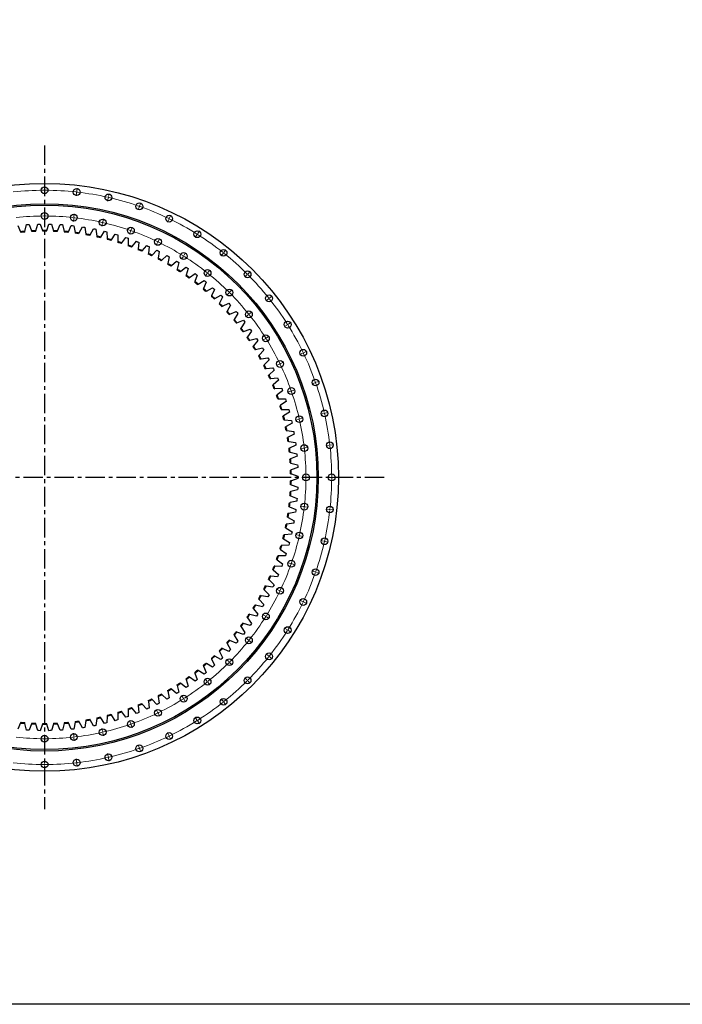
# Model space of a CAD drawing. Header units: millimetres. Extents: x -1618 to 13519, y 35213 to 46774.
# Tile 2 of 12: x 2154 to 5950, y 35213 to 40854. Entities that reach past the tile are written whole.
import ezdxf

# ---------------------------------------------------------------- set-up
doc = ezdxf.new("R2010")
doc.units = ezdxf.units.MM
doc.header["$LTSCALE"] = 50
doc.linetypes.add('CENTER', pattern=[10.16, 6.35, -1.27, 1.27, -1.27])

msp = doc.modelspace()

# ---------------------------------------------------------------- linework, layer by layer
at = {"linetype": 'CENTER', "ltscale": 0.35}
for p, q in [((2296.5, 40132.7), (2296.5, 36331.2)), ((4242.1, 38231.9), (350.9, 38231.9))]:
    msp.add_line(p, q, dxfattribs=at)
at = {"color": 0, "linetype": 'Continuous', "lineweight": 18}
for p, q in [((2296.5, 39881.9), (2296.5, 39898.9)), ((2481.2, 39871.6), (2483.1, 39888.5)), ((2296.5, 39876.9), (2296.5, 39879.4)), ((2296.5, 39876.9), (2296.5, 39874.4)), ((2296.5, 39871.9), (2296.5, 39854.9)), ((2480.1, 39861.6), (2478.2, 39844.7)), ((2480.7, 39866.6), (2480.4, 39864.1)), ((2480.7, 39866.6), (2480.9, 39869.1)), ((2661.4, 39830.8), (2657.6, 39814.2)), ((2662.5, 39835.7), (2662, 39833.3)), ((2662.5, 39835.7), (2663.1, 39838.1)), ((2663.6, 39840.6), (2667.4, 39857.1)), ((2838.1, 39779.9), (2832.5, 39763.9)), ((2839.8, 39784.6), (2839, 39782.3)), ((2839.8, 39784.6), (2840.6, 39787)), ((2841.4, 39789.3), (2847.1, 39805.4)), ((2296.5, 39734.4), (2296.5, 39751.4)), ((2296.5, 39729.4), (2296.5, 39731.9)), ((2296.5, 39729.4), (2296.5, 39726.9)), ((2296.5, 39724.4), (2296.5, 39707.4)), ((2463.6, 39715.1), (2461.7, 39698.2)), ((2464.2, 39720), (2463.9, 39717.5)), ((2464.2, 39720), (2464.4, 39722.5)), ((2464.7, 39725), (2466.6, 39741.9)), ((2630.8, 39696.8), (2634.6, 39713.3)), ((3010.2, 39714), (3009.1, 39711.8)), ((3010.2, 39714), (3011.3, 39716.3)), ((3012.4, 39718.5), (3019.8, 39733.9)), ((2628.6, 39687), (2624.8, 39670.4)), ((2629.7, 39691.9), (2629.2, 39689.5)), ((2629.7, 39691.9), (2630.3, 39694.3)), ((2792.7, 39650.1), (2798.3, 39666.2)), ((3008.1, 39709.5), (3000.7, 39694.2)), ((2789.4, 39640.7), (2783.8, 39624.6)), ((2791.1, 39645.4), (2790.3, 39643)), ((2791.1, 39645.4), (2791.9, 39647.8)), ((2948.4, 39585.6), (2955.8, 39601)), ((3169, 39620.6), (3160, 39606.2)), ((3171.7, 39624.8), (3170.4, 39622.7)), ((3171.7, 39624.8), (3173, 39626.9)), ((3174.3, 39629), (3183.4, 39643.4)), ((2944.1, 39576.6), (2936.7, 39561.3)), ((2946.2, 39581.1), (2945.1, 39578.9)), ((2946.2, 39581.1), (2947.3, 39583.4)), ((3090.5, 39495.7), (3081.5, 39481.3)), ((3093.2, 39499.9), (3091.9, 39497.8)), ((3093.2, 39499.9), (3094.5, 39502)), ((3095.9, 39504.1), (3104.9, 39518.5)), ((3319, 39514.1), (3308.4, 39500.9)), ((3322.1, 39518.1), (3320.6, 39516.1)), ((3322.1, 39518.1), (3323.7, 39520)), ((3325.2, 39522), (3335.8, 39535.3)), ((3227, 39398.8), (3216.4, 39385.5)), ((3230.2, 39402.7), (3228.6, 39400.8)), ((3230.2, 39402.7), (3231.7, 39404.7)), ((3233.3, 39406.6), (3243.9, 39419.9)), ((3456.1, 39391.6), (3444.1, 39379.6)), ((3459.7, 39395.1), (3457.9, 39393.4)), ((3459.7, 39395.1), (3461.4, 39396.9)), ((3463.2, 39398.7), (3475.2, 39410.7)), ((3351.8, 39287.3), (3339.8, 39275.3)), ((3355.4, 39290.8), (3353.6, 39289.1)), ((3355.4, 39290.8), (3357.1, 39292.6)), ((3358.9, 39294.4), (3370.9, 39306.4)), ((3586.5, 39260.7), (3599.8, 39271.3)), ((3578.7, 39254.5), (3565.4, 39243.9)), ((3582.6, 39257.6), (3580.6, 39256)), ((3582.6, 39257.6), (3584.6, 39259.1)), ((3463.4, 39162.5), (3450.1, 39151.9)), ((3467.3, 39165.6), (3465.3, 39164.1)), ((3467.3, 39165.6), (3469.2, 39167.2)), ((3471.2, 39168.7), (3484.5, 39179.3)), ((3685.1, 39104.5), (3670.7, 39095.4)), ((3689.3, 39107.1), (3687.2, 39105.8)), ((3689.3, 39107.1), (3691.5, 39108.5)), ((3693.6, 39109.8), (3708, 39118.8)), ((3568.7, 39031.3), (3583.1, 39040.4)), ((3560.2, 39026), (3545.8, 39017)), ((3564.5, 39028.7), (3562.3, 39027.3)), ((3564.5, 39028.7), (3566.6, 39030)), ((3774.1, 38943.5), (3758.8, 38936.1)), ((3778.6, 38945.7), (3776.3, 38944.6)), ((3778.6, 38945.7), (3780.8, 38946.8)), ((3783.1, 38947.8), (3798.4, 38955.2)), ((3641.2, 38879.5), (3625.9, 38872.1)), ((3645.7, 38881.7), (3643.4, 38880.6)), ((3645.7, 38881.7), (3647.9, 38882.8)), ((3650.2, 38883.8), (3665.5, 38891.2)), ((3844.5, 38773.6), (3828.4, 38768)), ((3849.2, 38775.2), (3846.8, 38774.4)), ((3849.2, 38775.2), (3851.5, 38776.1)), ((3853.9, 38776.9), (3869.9, 38782.5)), ((3705.2, 38724.9), (3689.2, 38719.3)), ((3710, 38726.5), (3707.6, 38725.7)), ((3710, 38726.5), (3712.3, 38727.4)), ((3714.7, 38728.2), (3730.7, 38733.8)), ((3895.4, 38596.9), (3878.8, 38593.1)), ((3900.2, 38598), (3897.8, 38597.4)), ((3900.2, 38598), (3902.7, 38598.5)), ((3905.1, 38599.1), (3921.7, 38602.9)), ((3751.6, 38564.1), (3735, 38560.3)), ((3756.4, 38565.2), (3754, 38564.6)), ((3756.4, 38565.2), (3758.9, 38565.7)), ((3761.3, 38566.3), (3777.9, 38570.1)), ((3931.1, 38416.1), (3928.7, 38415.8)), ((3931.1, 38416.1), (3933.6, 38416.4)), ((3936.1, 38416.7), (3953, 38418.6)), ((3779.6, 38399), (3762.7, 38397.1)), ((3784.6, 38399.6), (3782.1, 38399.3)), ((3784.6, 38399.6), (3787.1, 38399.9)), ((3789.5, 38400.2), (3806.4, 38402.1)), ((3926.2, 38415.6), (3909.3, 38413.7)), ((3789, 38231.9), (3772, 38231.9)), ((3794, 38231.9), (3791.5, 38231.9)), ((3794, 38231.9), (3796.5, 38231.9)), ((3799, 38231.9), (3816, 38231.9)), ((3936.5, 38231.9), (3919.5, 38231.9)), ((3941.5, 38231.9), (3939, 38231.9)), ((3941.5, 38231.9), (3944, 38231.9)), ((3946.5, 38231.9), (3963.5, 38231.9)), ((3779.6, 38064.8), (3762.7, 38066.7)), ((3784.6, 38064.3), (3782.1, 38064.6)), ((3784.6, 38064.3), (3787.1, 38064)), ((3789.5, 38063.7), (3806.4, 38061.8)), ((3926.2, 38048.3), (3909.3, 38050.2)), ((3931.1, 38047.8), (3928.7, 38048)), ((3931.1, 38047.8), (3933.6, 38047.5)), ((3936.1, 38047.2), (3953, 38045.3)), ((3751.6, 37899.8), (3735, 37903.6)), ((3756.4, 37898.7), (3754, 37899.3)), ((3756.4, 37898.7), (3758.9, 37898.2)), ((3761.3, 37897.6), (3777.9, 37893.8)), ((3895.4, 37867), (3878.8, 37870.8)), ((3900.2, 37865.9), (3897.8, 37866.4)), ((3900.2, 37865.9), (3902.7, 37865.3)), ((3905.1, 37864.8), (3921.7, 37861)), ((3705.2, 37739), (3689.2, 37744.6)), ((3710, 37737.3), (3707.6, 37738.2)), ((3710, 37737.3), (3712.3, 37736.5)), ((3714.7, 37735.7), (3730.7, 37730.1)), ((3844.5, 37690.3), (3828.4, 37695.9)), ((3849.2, 37688.6), (3846.8, 37689.5)), ((3849.2, 37688.6), (3851.5, 37687.8)), ((3853.9, 37687), (3869.9, 37681.4)), ((3641.2, 37584.4), (3625.9, 37591.7)), ((3645.7, 37582.2), (3643.4, 37583.3)), ((3645.7, 37582.2), (3647.9, 37581.1)), ((3650.2, 37580), (3665.5, 37572.7)), ((3774.1, 37520.4), (3758.8, 37527.7)), ((3778.6, 37518.2), (3776.3, 37519.3)), ((3778.6, 37518.2), (3780.8, 37517.1)), ((3783.1, 37516), (3798.4, 37508.7)), ((3560.2, 37437.9), (3545.8, 37446.9)), ((3564.5, 37435.2), (3562.3, 37436.5)), ((3564.5, 37435.2), (3566.6, 37433.9)), ((3568.7, 37432.6), (3583.1, 37423.5)), ((3685.1, 37359.4), (3670.7, 37368.4)), ((3689.3, 37356.7), (3687.2, 37358.1)), ((3689.3, 37356.7), (3691.5, 37355.4)), ((3693.6, 37354.1), (3708, 37345)), ((3463.4, 37301.4), (3450.1, 37312)), ((3467.3, 37298.3), (3465.3, 37299.8)), ((3467.3, 37298.3), (3469.2, 37296.7)), ((3471.2, 37295.1), (3484.5, 37284.5)), ((3351.8, 37176.6), (3339.8, 37188.6)), ((3355.4, 37173), (3353.6, 37174.8)), ((3578.7, 37209.4), (3565.4, 37220)), ((3582.6, 37206.3), (3580.6, 37207.9)), ((3582.6, 37206.3), (3584.6, 37204.7)), ((3586.5, 37203.2), (3599.8, 37192.6)), ((3355.4, 37173), (3357.1, 37171.3)), ((3358.9, 37169.5), (3370.9, 37157.5)), ((3227, 37065.1), (3216.4, 37078.3)), ((3230.2, 37061.1), (3228.6, 37063.1)), ((3456.1, 37072.3), (3444.1, 37084.3)), ((3459.7, 37068.7), (3457.9, 37070.5)), ((3459.7, 37068.7), (3461.4, 37067)), ((3463.2, 37065.2), (3475.2, 37053.2)), ((3230.2, 37061.1), (3231.7, 37059.2)), ((3233.3, 37057.2), (3243.9, 37043.9)), ((3090.5, 36968.2), (3081.5, 36982.6)), ((3093.2, 36964), (3091.9, 36966.1)), ((3093.2, 36964), (3094.5, 36961.9)), ((3095.9, 36959.7), (3104.9, 36945.3)), ((3319, 36949.7), (3308.4, 36963)), ((2944.1, 36887.2), (2936.7, 36902.6)), ((3322.1, 36945.8), (3320.6, 36947.8)), ((3322.1, 36945.8), (3323.7, 36943.9)), ((3325.2, 36941.9), (3335.8, 36928.6)), ((2789.4, 36823.2), (2783.8, 36839.2)), ((2946.2, 36882.7), (2945.1, 36885)), ((2946.2, 36882.7), (2947.3, 36880.5)), ((2948.4, 36878.2), (2955.8, 36862.9)), ((3169, 36843.3), (3160, 36857.7)), ((3171.7, 36839.1), (3170.4, 36841.2)), ((3171.7, 36839.1), (3173, 36837)), ((2628.6, 36776.9), (2624.8, 36793.4)), ((2791.1, 36818.5), (2790.3, 36820.8)), ((2791.1, 36818.5), (2791.9, 36816.1)), ((2792.7, 36813.8), (2798.3, 36797.7)), ((3174.3, 36834.8), (3183.4, 36820.4)), ((2296.5, 36739.4), (2296.5, 36756.4)), ((2296.5, 36734.4), (2296.5, 36736.9)), ((2296.5, 36734.4), (2296.5, 36731.9)), ((2296.5, 36729.4), (2296.5, 36712.4)), ((2463.6, 36748.8), (2461.7, 36765.7)), ((2464.2, 36743.9), (2463.9, 36746.3)), ((2464.2, 36743.9), (2464.4, 36741.4)), ((2464.7, 36738.9), (2466.6, 36722)), ((2629.7, 36772), (2629.2, 36774.4)), ((2629.7, 36772), (2630.3, 36769.5)), ((2630.8, 36767.1), (2634.6, 36750.5)), ((3008.1, 36754.3), (3000.7, 36769.7)), ((3010.2, 36749.8), (3009.1, 36752.1)), ((3010.2, 36749.8), (3011.3, 36747.6)), ((3012.4, 36745.3), (3019.8, 36730)), ((2838.1, 36684), (2832.5, 36700)), ((2839.8, 36679.2), (2839, 36681.6)), ((2839.8, 36679.2), (2840.6, 36676.9)), ((2841.4, 36674.5), (2847.1, 36658.5)), ((2480.1, 36602.2), (2478.2, 36619.1)), ((2661.4, 36633.1), (2657.6, 36649.6)), ((2662.5, 36628.2), (2662, 36630.6)), ((2662.5, 36628.2), (2663.1, 36625.7)), ((2663.6, 36623.3), (2667.4, 36606.7)), ((2296.5, 36591.9), (2296.5, 36608.9)), ((2296.5, 36586.9), (2296.5, 36589.4)), ((2296.5, 36586.9), (2296.5, 36584.4)), ((2296.5, 36581.9), (2296.5, 36564.9)), ((2480.7, 36597.3), (2480.4, 36599.8)), ((2480.7, 36597.3), (2480.9, 36594.8)), ((2481.2, 36592.3), (2483.1, 36575.4))]:
    msp.add_line(p, q, dxfattribs=at)
at = {"color": 7, "linetype": 'Continuous', "lineweight": 25}
for p, q in [((2143.6, 39675.5), (2159.5, 39639.3)), ((2183.5, 39641.4), (2192.9, 39679.8)), ((2192.9, 39679.8), (2200.2, 39680.4)), ((2200.2, 39680.4), (2207.6, 39680.8)), ((2207.6, 39680.8), (2221.9, 39644)), ((2246, 39645), (2257, 39683)), ((2257, 39683), (2264.4, 39683.2)), ((2264.4, 39683.2), (2271.7, 39683.3)), ((2271.7, 39683.3), (2284.4, 39645.9)), ((2308.5, 39645.9), (2321.2, 39683.3)), ((2321.2, 39683.3), (2328.6, 39683.2)), ((2328.6, 39683.2), (2336, 39683)), ((2336, 39683), (2347, 39645)), ((2371.1, 39644), (2385.4, 39680.8)), ((2385.4, 39680.8), (2392.8, 39680.4)), ((2392.8, 39680.4), (2400.1, 39679.8)), ((2400.1, 39679.8), (2409.5, 39641.4)), ((2433.5, 39639.3), (2449.4, 39675.5)), ((2449.4, 39675.5), (2456.7, 39674.7)), ((2456.7, 39674.7), (2464.1, 39673.8)), ((2464.1, 39673.8), (2471.7, 39635)), ((2495.6, 39631.9), (2513.1, 39667.3)), ((2513.1, 39667.3), (2520.4, 39666.2)), ((2520.4, 39666.2), (2527.7, 39665)), ((2527.7, 39665), (2533.6, 39625.9)), ((2159.5, 39639.3), (2161.2, 39635.4)), ((2182.5, 39637.3), (2183.5, 39641.4)), ((2221.9, 39644), (2223.4, 39640)), ((2244.8, 39641), (2246, 39645)), ((2284.4, 39645.9), (2285.8, 39641.9)), ((2307.2, 39641.9), (2308.5, 39645.9)), ((2347, 39645), (2348.2, 39641)), ((2369.5, 39640), (2371.1, 39644)), ((2409.5, 39641.4), (2410.5, 39637.3)), ((2431.7, 39635.4), (2433.5, 39639.3)), ((2471.7, 39635), (2472.5, 39630.9)), ((2493.7, 39628.1), (2495.6, 39631.9)), ((2533.6, 39625.9), (2534.2, 39621.8)), ((2555.3, 39618), (2557.3, 39621.7)), ((2557.3, 39621.7), (2576.4, 39656.3)), ((2576.4, 39656.3), (2583.6, 39654.9)), ((2583.6, 39654.9), (2590.8, 39653.4)), ((2590.8, 39653.4), (2595, 39614.1)), ((2595, 39614.1), (2595.5, 39609.9)), ((2616.3, 39605.2), (2618.5, 39608.8)), ((2618.5, 39608.8), (2639.1, 39642.5)), ((2639.1, 39642.5), (2646.3, 39640.8)), ((2646.3, 39640.8), (2653.4, 39639)), ((2653.4, 39639), (2655.9, 39599.5)), ((2679.1, 39593.2), (2701.2, 39626)), ((2701.2, 39626), (2708.3, 39623.9)), ((2708.3, 39623.9), (2715.3, 39621.8)), ((2715.3, 39621.8), (2716, 39582.3)), ((2738.9, 39574.9), (2762.4, 39606.7)), ((2762.4, 39606.7), (2769.4, 39604.3)), ((2769.4, 39604.3), (2776.4, 39601.9)), ((2776.4, 39601.9), (2775.3, 39562.4)), ((2655.9, 39599.5), (2656.1, 39595.3)), ((2676.7, 39589.7), (2679.1, 39593.2)), ((2716, 39582.3), (2716.1, 39578.1)), ((2736.4, 39571.5), (2738.9, 39574.9)), ((2775.3, 39562.4), (2775.2, 39558.2)), ((2795.3, 39550.8), (2797.9, 39554)), ((2797.9, 39554), (2822.8, 39584.8)), ((2822.8, 39584.8), (2829.7, 39582.1)), ((2829.7, 39582.1), (2836.5, 39579.3)), ((2836.5, 39579.3), (2833.7, 39539.9)), ((2855.9, 39530.6), (2882.1, 39560.1)), ((2882.1, 39560.1), (2888.9, 39557.2)), ((2888.9, 39557.2), (2895.6, 39554.1)), ((2895.6, 39554.1), (2891, 39514.9)), ((2833.7, 39539.9), (2833.4, 39535.7)), ((2853.1, 39527.4), (2855.9, 39530.6)), ((2891, 39514.9), (2890.5, 39510.7)), ((2909.9, 39501.5), (2912.8, 39504.6)), ((2912.8, 39504.6), (2940.3, 39532.9)), ((2940.3, 39532.9), (2946.9, 39529.7)), ((2946.9, 39529.7), (2953.5, 39526.3)), ((2953.5, 39526.3), (2947.2, 39487.3)), ((2968.5, 39476), (2997.2, 39503.2)), ((2997.2, 39503.2), (3003.7, 39499.6)), ((3010.1, 39496), (3002.1, 39457.3)), ((3003.7, 39499.6), (3010.1, 39496)), ((2947.2, 39487.3), (2946.5, 39483.2)), ((2965.4, 39473.2), (2968.5, 39476)), ((3002.1, 39457.3), (3001.2, 39453.2)), ((3019.7, 39442.4), (3022.9, 39445.1)), ((3022.9, 39445.1), (3052.8, 39471)), ((3052.8, 39471), (3059.1, 39467.1)), ((3065.3, 39463.2), (3055.6, 39424.9)), ((3059.1, 39467.1), (3065.3, 39463.2)), ((3075.8, 39411.8), (3106.8, 39436.3)), ((3106.8, 39436.3), (3112.9, 39432.2)), ((3112.9, 39432.2), (3119, 39428)), ((3055.6, 39424.9), (3054.6, 39420.8)), ((3072.5, 39409.2), (3075.8, 39411.8)), ((3107.6, 39390.1), (3106.4, 39386.1)), ((3119, 39428), (3107.6, 39390.1)), ((3123.8, 39373.7), (3127.2, 39376.2)), ((3127.2, 39376.2), (3159.3, 39399.3)), ((3171.1, 39390.4), (3158.1, 39353.1)), ((3159.3, 39399.3), (3165.2, 39394.9)), ((3165.2, 39394.9), (3171.1, 39390.4)), ((3158.1, 39353.1), (3156.7, 39349.2)), ((3173.5, 39336), (3177, 39338.3)), ((3177, 39338.3), (3210.1, 39360)), ((3221.5, 39350.6), (3206.8, 39313.9)), ((3210.1, 39360), (3215.8, 39355.3)), ((3215.8, 39355.3), (3221.5, 39350.6)), ((3225.1, 39298.3), (3259.1, 39318.4)), ((3259.1, 39318.4), (3264.6, 39313.6)), ((3206.8, 39313.9), (3205.2, 39310)), ((3221.5, 39296.1), (3225.1, 39298.3)), ((3253.8, 39272.6), (3252, 39268.8)), ((3270.1, 39308.6), (3253.8, 39272.6)), ((3264.6, 39313.6), (3270.1, 39308.6)), ((3271.4, 39256.1), (3306.2, 39274.8)), ((3316.8, 39264.5), (3298.9, 39229.2)), ((3306.2, 39274.8), (3311.5, 39269.7)), ((3311.5, 39269.7), (3316.8, 39264.5)), ((3267.7, 39254.2), (3271.4, 39256.1)), ((3298.9, 39229.2), (3297, 39225.5)), ((3311.9, 39210.2), (3315.7, 39212)), ((3315.7, 39212), (3351.4, 39229.1)), ((3361.4, 39218.4), (3342, 39183.9)), ((3351.4, 39229.1), (3356.4, 39223.8)), ((3356.4, 39223.8), (3361.4, 39218.4)), ((3342, 39183.9), (3339.9, 39180.3)), ((3354.2, 39164.3), (3358.1, 39166)), ((3358.1, 39166), (3394.4, 39181.5)), ((3404, 39170.3), (3383.1, 39136.7)), ((3394.4, 39181.5), (3399.3, 39175.9)), ((3399.3, 39175.9), (3404, 39170.3)), ((3383.1, 39136.7), (3380.9, 39133.2)), ((3394.4, 39116.6), (3398.4, 39118.1)), ((3398.4, 39118.1), (3435.4, 39132)), ((3444.4, 39120.4), (3422.1, 39087.8)), ((3435.4, 39132), (3439.9, 39126.2)), ((3439.9, 39126.2), (3444.4, 39120.4)), ((3422.1, 39087.8), (3419.7, 39084.3)), ((3432.5, 39067.2), (3436.5, 39068.5)), ((3436.5, 39068.5), (3474.1, 39080.7)), ((3458.8, 39037.2), (3456.3, 39033.8)), ((3482.6, 39068.7), (3458.8, 39037.2)), ((3474.1, 39080.7), (3478.4, 39074.7)), ((3478.4, 39074.7), (3482.6, 39068.7)), ((3468.3, 39016.1), (3472.4, 39017.3)), ((3472.4, 39017.3), (3510.5, 39027.8)), ((3493.3, 38985), (3490.6, 38981.7)), ((3518.5, 39015.4), (3493.3, 38985)), ((3510.5, 39027.8), (3514.5, 39021.6)), ((3514.5, 39021.6), (3518.5, 39015.4)), ((3501.8, 38963.5), (3505.9, 38964.5)), ((3505.9, 38964.5), (3544.5, 38973.3)), ((3525.4, 38931.3), (3522.6, 38928.2)), ((3551.9, 38960.6), (3525.4, 38931.3)), ((3544.5, 38973.3), (3548.2, 38967)), ((3548.2, 38967), (3551.9, 38960.6)), ((3533, 38909.5), (3537.2, 38910.3)), ((3537.2, 38910.3), (3576, 38917.4)), ((3555.2, 38876.2), (3552.2, 38873.3)), ((3582.9, 38904.4), (3555.2, 38876.2)), ((3576, 38917.4), (3579.5, 38910.9)), ((3579.5, 38910.9), (3582.9, 38904.4)), ((3561.8, 38854.1), (3566, 38854.7)), ((3566, 38854.7), (3605.1, 38860.1)), ((3582.4, 38819.9), (3579.3, 38817.1)), ((3611.4, 38846.8), (3582.4, 38819.9)), ((3605.1, 38860.1), (3608.3, 38853.5)), ((3608.3, 38853.5), (3611.4, 38846.8)), ((3588.1, 38797.6), (3592.3, 38798)), ((3592.3, 38798), (3631.6, 38801.6)), ((3607.2, 38762.5), (3604, 38759.8)), ((3637.3, 38788), (3607.2, 38762.5)), ((3631.6, 38801.6), (3634.5, 38794.9)), ((3634.5, 38794.9), (3637.3, 38788)), ((3611.8, 38739.9), (3616, 38740.1)), ((3616, 38740.1), (3655.5, 38742)), ((3629.4, 38704), (3626, 38701.4)), ((3660.6, 38728.2), (3629.4, 38704)), ((3655.5, 38742), (3658.1, 38735.1)), ((3658.1, 38735.1), (3660.6, 38728.2)), ((3633, 38681.2), (3637.2, 38681.2)), ((3637.2, 38681.2), (3676.7, 38681.4)), ((3648.9, 38644.6), (3645.5, 38642.1)), ((3681.2, 38667.4), (3648.9, 38644.6)), ((3676.7, 38681.4), (3679, 38674.4)), ((3679, 38674.4), (3681.2, 38667.4)), ((3651.6, 38621.6), (3655.8, 38621.5)), ((3655.8, 38621.5), (3695.3, 38619.9)), ((3699.1, 38605.7), (3665.9, 38584.3)), ((3695.3, 38619.9), (3697.2, 38612.8)), ((3697.2, 38612.8), (3699.1, 38605.7)), ((3665.9, 38584.3), (3662.3, 38582.1)), ((3667.5, 38561.3), (3671.7, 38561)), ((3671.7, 38561), (3711.1, 38557.7)), ((3714.3, 38543.3), (3680.1, 38523.4)), ((3711.1, 38557.7), (3712.7, 38550.5)), ((3712.7, 38550.5), (3714.3, 38543.3)), ((3680.1, 38523.4), (3676.5, 38521.3)), ((3680.7, 38500.4), (3684.9, 38499.8)), ((3684.9, 38499.8), (3724.1, 38494.8)), ((3726.7, 38480.3), (3691.7, 38461.9)), ((3724.1, 38494.8), (3725.4, 38487.5)), ((3725.4, 38487.5), (3726.7, 38480.3)), ((3691.7, 38461.9), (3687.9, 38460)), ((3691.2, 38438.9), (3695.4, 38438.1)), ((3695.4, 38438.1), (3734.3, 38431.4)), ((3736.3, 38416.8), (3700.5, 38400)), ((3734.3, 38431.4), (3735.3, 38424.1)), ((3735.3, 38424.1), (3736.3, 38416.8)), ((3700.5, 38400), (3696.6, 38398.2)), ((3699, 38377), (3703.1, 38376.1)), ((3703.1, 38376.1), (3741.7, 38367.6)), ((3741.7, 38367.6), (3742.4, 38360.2)), ((3742.4, 38360.2), (3743, 38352.9)), ((3706.5, 38337.7), (3702.6, 38336.1)), ((3704.1, 38314.8), (3708.1, 38313.7)), ((3743, 38352.9), (3706.5, 38337.7)), ((3708.1, 38313.7), (3746.3, 38303.5)), ((3746.3, 38303.5), (3746.7, 38296.1)), ((3709.8, 38275.3), (3705.9, 38273.8)), ((3706.3, 38252.4), (3710.4, 38251.2)), ((3747, 38288.8), (3709.8, 38275.3)), ((3710.4, 38251.2), (3748.1, 38239.3)), ((3746.7, 38296.1), (3747, 38288.8)), ((3705.9, 38190.1), (3709.8, 38188.6)), ((3710.4, 38212.7), (3706.3, 38211.4)), ((3748.1, 38224.6), (3710.4, 38212.7)), ((3748.1, 38239.3), (3748.1, 38231.9)), ((3748.1, 38231.9), (3748.1, 38224.6)), ((3708.1, 38150.2), (3704.1, 38149.1)), ((3746.3, 38160.4), (3708.1, 38150.2)), ((3709.8, 38188.6), (3747, 38175.1)), ((3746.7, 38167.7), (3746.3, 38160.4)), ((3747, 38175.1), (3746.7, 38167.7)), ((3703.1, 38087.8), (3699, 38086.9)), ((3702.6, 38127.8), (3706.5, 38126.1)), ((3741.7, 38096.3), (3703.1, 38087.8)), ((3706.5, 38126.1), (3743, 38111)), ((3742.4, 38103.6), (3741.7, 38096.3)), ((3743, 38111), (3742.4, 38103.6)), ((3695.4, 38025.7), (3691.2, 38025)), ((3734.3, 38032.5), (3695.4, 38025.7)), ((3696.6, 38065.7), (3700.5, 38063.9)), ((3700.5, 38063.9), (3736.3, 38047.1)), ((3735.3, 38039.8), (3734.3, 38032.5)), ((3736.3, 38047.1), (3735.3, 38039.8)), ((3724.1, 37969.1), (3684.9, 37964.1)), ((3687.9, 38003.9), (3691.7, 38001.9)), ((3691.7, 38001.9), (3726.7, 37983.6)), ((3725.4, 37976.4), (3724.1, 37969.1)), ((3726.7, 37983.6), (3725.4, 37976.4)), ((3676.5, 37942.6), (3680.1, 37940.4)), ((3680.1, 37940.4), (3714.3, 37920.6)), ((3684.9, 37964.1), (3680.7, 37963.5)), ((3712.7, 37913.4), (3711.1, 37906.2)), ((3714.3, 37920.6), (3712.7, 37913.4)), ((3662.3, 37881.8), (3665.9, 37879.5)), ((3665.9, 37879.5), (3699.1, 37858.2)), ((3671.7, 37902.9), (3667.5, 37902.6)), ((3711.1, 37906.2), (3671.7, 37902.9)), ((3699.1, 37858.2), (3697.2, 37851.1)), ((3645.5, 37821.7), (3648.9, 37819.3)), ((3648.9, 37819.3), (3681.2, 37796.5)), ((3655.8, 37842.4), (3651.6, 37842.2)), ((3695.3, 37844), (3655.8, 37842.4)), ((3681.2, 37796.5), (3679, 37789.5)), ((3697.2, 37851.1), (3695.3, 37844)), ((3626, 37762.5), (3629.4, 37759.9)), ((3629.4, 37759.9), (3660.6, 37735.7)), ((3637.2, 37782.7), (3633, 37782.7)), ((3676.7, 37782.5), (3637.2, 37782.7)), ((3679, 37789.5), (3676.7, 37782.5)), ((3604, 37704.1), (3607.2, 37701.4)), ((3607.2, 37701.4), (3637.3, 37675.8)), ((3616, 37723.8), (3611.8, 37724)), ((3655.5, 37721.9), (3616, 37723.8)), ((3658.1, 37728.8), (3655.5, 37721.9)), ((3660.6, 37735.7), (3658.1, 37728.8)), ((3579.3, 37646.8), (3582.4, 37643.9)), ((3582.4, 37643.9), (3611.4, 37617.1)), ((3592.3, 37665.9), (3588.1, 37666.3)), ((3631.6, 37662.2), (3592.3, 37665.9)), ((3634.5, 37669), (3631.6, 37662.2)), ((3637.3, 37675.8), (3634.5, 37669)), ((3552.2, 37590.6), (3555.2, 37587.6)), ((3555.2, 37587.6), (3582.9, 37559.5)), ((3566, 37609.2), (3561.8, 37609.7)), ((3605.1, 37603.7), (3566, 37609.2)), ((3608.3, 37610.4), (3605.1, 37603.7)), ((3611.4, 37617.1), (3608.3, 37610.4)), ((3522.6, 37535.7), (3525.4, 37532.6)), ((3525.4, 37532.6), (3551.9, 37503.3)), ((3537.2, 37553.6), (3533, 37554.4)), ((3576, 37546.5), (3537.2, 37553.6)), ((3579.5, 37553), (3576, 37546.5)), ((3582.9, 37559.5), (3579.5, 37553)), ((3490.6, 37482.2), (3493.3, 37478.9)), ((3493.3, 37478.9), (3518.5, 37448.4)), ((3505.9, 37499.4), (3501.8, 37500.3)), ((3544.5, 37490.5), (3505.9, 37499.4)), ((3548.2, 37496.9), (3544.5, 37490.5)), ((3551.9, 37503.3), (3548.2, 37496.9)), ((3456.3, 37430.1), (3458.8, 37426.7)), ((3458.8, 37426.7), (3482.6, 37395.1)), ((3472.4, 37446.6), (3468.3, 37447.7)), ((3510.5, 37436.1), (3472.4, 37446.6)), ((3514.5, 37442.2), (3510.5, 37436.1)), ((3518.5, 37448.4), (3514.5, 37442.2)), ((3398.4, 37345.8), (3394.4, 37347.3)), ((3435.4, 37331.9), (3398.4, 37345.8)), ((3419.7, 37379.6), (3422.1, 37376.1)), ((3422.1, 37376.1), (3444.4, 37343.5)), ((3436.5, 37395.4), (3432.5, 37396.7)), ((3474.1, 37383.2), (3436.5, 37395.4)), ((3478.4, 37389.1), (3474.1, 37383.2)), ((3482.6, 37395.1), (3478.4, 37389.1)), ((3358.1, 37297.9), (3354.2, 37299.6)), ((3394.4, 37282.4), (3358.1, 37297.9)), ((3380.9, 37330.7), (3383.1, 37327.1)), ((3383.1, 37327.1), (3404, 37293.6)), ((3399.3, 37288), (3394.4, 37282.4)), ((3404, 37293.6), (3399.3, 37288)), ((3439.9, 37337.7), (3435.4, 37331.9)), ((3444.4, 37343.5), (3439.9, 37337.7)), ((3297, 37238.4), (3298.9, 37234.6)), ((3298.9, 37234.6), (3316.8, 37199.4)), ((3315.7, 37251.9), (3311.9, 37253.7)), ((3351.4, 37234.8), (3315.7, 37251.9)), ((3339.9, 37283.6), (3342, 37280)), ((3342, 37280), (3361.4, 37245.5)), ((3356.4, 37240.1), (3351.4, 37234.8)), ((3361.4, 37245.5), (3356.4, 37240.1)), ((3252, 37195.1), (3253.8, 37191.3)), ((3253.8, 37191.3), (3270.1, 37155.3)), ((3271.4, 37207.7), (3267.7, 37209.7)), ((3306.2, 37189.1), (3271.4, 37207.7)), ((3311.5, 37194.2), (3306.2, 37189.1)), ((3316.8, 37199.4), (3311.5, 37194.2)), ((3177, 37125.6), (3173.5, 37127.9)), ((3210.1, 37103.9), (3177, 37125.6)), ((3205.2, 37153.9), (3206.8, 37149.9)), ((3206.8, 37149.9), (3221.5, 37113.3)), ((3225.1, 37165.6), (3221.5, 37167.8)), ((3259.1, 37145.4), (3225.1, 37165.6)), ((3264.6, 37150.3), (3259.1, 37145.4)), ((3270.1, 37155.3), (3264.6, 37150.3)), ((3106.4, 37077.8), (3107.6, 37073.7)), ((3107.6, 37073.7), (3119, 37035.9)), ((3127.2, 37087.7), (3123.8, 37090.2)), ((3159.3, 37064.6), (3127.2, 37087.7)), ((3156.7, 37114.7), (3158.1, 37110.7)), ((3158.1, 37110.7), (3171.1, 37073.4)), ((3165.2, 37069), (3159.3, 37064.6)), ((3171.1, 37073.4), (3165.2, 37069)), ((3215.8, 37108.6), (3210.1, 37103.9)), ((3221.5, 37113.3), (3215.8, 37108.6)), ((3001.2, 37010.7), (3002.1, 37006.6)), ((3002.1, 37006.6), (3010.1, 36967.9)), ((3022.9, 37018.8), (3019.7, 37021.5)), ((3052.8, 36992.9), (3022.9, 37018.8)), ((3054.6, 37043.1), (3055.6, 37039)), ((3055.6, 37039), (3065.3, 37000.7)), ((3075.8, 37052.1), (3072.5, 37054.7)), ((3106.8, 37027.6), (3075.8, 37052.1)), ((3112.9, 37031.7), (3106.8, 37027.6)), ((3119, 37035.9), (3112.9, 37031.7)), ((2890.5, 36953.2), (2891, 36949)), ((2891, 36949), (2895.6, 36909.7)), ((2912.8, 36959.3), (2909.9, 36962.3)), ((2940.3, 36930.9), (2912.8, 36959.3)), ((2946.5, 36980.7), (2947.2, 36976.6)), ((2947.2, 36976.6), (2953.5, 36937.5)), ((2968.5, 36987.8), (2965.4, 36990.7)), ((2997.2, 36960.7), (2968.5, 36987.8)), ((3003.7, 36964.2), (2997.2, 36960.7)), ((3010.1, 36967.9), (3003.7, 36964.2)), ((3059.1, 36996.8), (3052.8, 36992.9)), ((3065.3, 37000.7), (3059.1, 36996.8)), ((2775.2, 36905.7), (2775.3, 36901.5)), ((2775.3, 36901.5), (2776.4, 36862)), ((2797.9, 36909.8), (2795.3, 36913.1)), ((2822.8, 36879.1), (2797.9, 36909.8)), ((2833.4, 36928.2), (2833.7, 36924)), ((2833.7, 36924), (2836.5, 36884.5)), ((2855.9, 36933.3), (2853.1, 36936.5)), ((2882.1, 36903.7), (2855.9, 36933.3)), ((2888.9, 36906.7), (2882.1, 36903.7)), ((2895.6, 36909.7), (2888.9, 36906.7)), ((2946.9, 36934.2), (2940.3, 36930.9)), ((2953.5, 36937.5), (2946.9, 36934.2)), ((2533.6, 36838), (2527.7, 36798.9)), ((2534.2, 36842.1), (2533.6, 36838)), ((2557.3, 36842.2), (2555.3, 36845.9)), ((2576.4, 36807.6), (2557.3, 36842.2)), ((2595, 36849.8), (2590.8, 36810.5)), ((2595.5, 36854), (2595, 36849.8)), ((2618.5, 36855.1), (2616.3, 36858.7)), ((2639.1, 36821.4), (2618.5, 36855.1)), ((2655.9, 36864.4), (2653.4, 36824.9)), ((2656.1, 36868.6), (2655.9, 36864.4)), ((2679.1, 36870.7), (2676.7, 36874.2)), ((2701.2, 36837.9), (2679.1, 36870.7)), ((2708.3, 36839.9), (2701.2, 36837.9)), ((2715.3, 36842.1), (2708.3, 36839.9)), ((2716, 36881.6), (2715.3, 36842.1)), ((2716.1, 36885.8), (2716, 36881.6)), ((2738.9, 36888.9), (2736.4, 36892.3)), ((2762.4, 36857.2), (2738.9, 36888.9)), ((2769.4, 36859.5), (2762.4, 36857.2)), ((2776.4, 36862), (2769.4, 36859.5)), ((2829.7, 36881.8), (2822.8, 36879.1)), ((2836.5, 36884.5), (2829.7, 36881.8)), ((2159.5, 36824.6), (2143.6, 36788.4)), ((2161.2, 36828.4), (2159.5, 36824.6)), ((2183.5, 36822.5), (2182.5, 36826.6)), ((2192.9, 36784.1), (2183.5, 36822.5)), ((2200.2, 36783.5), (2192.9, 36784.1)), ((2207.6, 36783.1), (2200.2, 36783.5)), ((2221.9, 36819.9), (2207.6, 36783.1)), ((2223.4, 36823.8), (2221.9, 36819.9)), ((2246, 36818.8), (2244.8, 36822.9)), ((2257, 36780.9), (2246, 36818.8)), ((2264.4, 36780.7), (2257, 36780.9)), ((2271.7, 36780.6), (2264.4, 36780.7)), ((2284.4, 36818), (2271.7, 36780.6)), ((2285.8, 36822), (2284.4, 36818)), ((2308.5, 36818), (2307.2, 36822)), ((2321.2, 36780.6), (2308.5, 36818)), ((2328.6, 36780.7), (2321.2, 36780.6)), ((2336, 36780.9), (2328.6, 36780.7)), ((2347, 36818.8), (2336, 36780.9)), ((2348.2, 36822.9), (2347, 36818.8)), ((2371.1, 36819.9), (2369.5, 36823.8)), ((2385.4, 36783.1), (2371.1, 36819.9)), ((2392.8, 36783.5), (2385.4, 36783.1)), ((2400.1, 36784.1), (2392.8, 36783.5)), ((2409.5, 36822.5), (2400.1, 36784.1)), ((2410.5, 36826.6), (2409.5, 36822.5)), ((2433.5, 36824.6), (2431.7, 36828.4)), ((2449.4, 36788.4), (2433.5, 36824.6)), ((2456.7, 36789.2), (2449.4, 36788.4)), ((2464.1, 36790.1), (2456.7, 36789.2)), ((2471.7, 36828.8), (2464.1, 36790.1)), ((2472.5, 36833), (2471.7, 36828.8)), ((2495.6, 36832), (2493.7, 36835.8)), ((2513.1, 36796.6), (2495.6, 36832)), ((2520.4, 36797.7), (2513.1, 36796.6)), ((2527.7, 36798.9), (2520.4, 36797.7)), ((2583.6, 36809), (2576.4, 36807.6)), ((2590.8, 36810.5), (2583.6, 36809)), ((2646.3, 36823.1), (2639.1, 36821.4)), ((2653.4, 36824.9), (2646.3, 36823.1))]:
    msp.add_line(p, q, dxfattribs=at)
msp.add_lwpolyline([(-1617.6, 46774), (13518.6, 46774), (13518.6, 35212.9), (-1617.6, 35212.9)], close=True)
for centre, radius in [((2296.5, 38231.9), 1684), ((2296.5, 39876.9), 19.5), ((2480.7, 39866.6), 19.5), ((2662.5, 39835.7), 19.5), ((2296.5, 38231.9), 1568), ((2296.5, 38231.9), 1560), ((2839.8, 39784.6), 19.5), ((2296.5, 39729.4), 19.5), ((2464.2, 39720), 19.5), ((3010.2, 39714), 19.5), ((2629.7, 39691.9), 19.5), ((2791.1, 39645.4), 19.5), ((2946.2, 39581.1), 19.5), ((3171.7, 39624.8), 19.5), ((3093.2, 39499.9), 19.5), ((3322.1, 39518.1), 19.5), ((3230.2, 39402.7), 19.5), ((3459.7, 39395.1), 19.5), ((3355.4, 39290.8), 19.5), ((3582.6, 39257.6), 19.5), ((3467.3, 39165.6), 19.5), ((3689.3, 39107.1), 19.5), ((3564.5, 39028.7), 19.5), ((3778.6, 38945.7), 19.5), ((3645.7, 38881.7), 19.5), ((3849.2, 38775.2), 19.5), ((3710, 38726.5), 19.5), ((3900.2, 38598), 19.5), ((3756.4, 38565.2), 19.5), ((3784.6, 38399.6), 19.5), ((3931.1, 38416.1), 19.5), ((3794, 38231.9), 19.5), ((3941.5, 38231.9), 19.5), ((3784.6, 38064.3), 19.5), ((3931.1, 38047.8), 19.5), ((3756.4, 37898.7), 19.5), ((3900.2, 37865.9), 19.5), ((3710, 37737.3), 19.5), ((3849.2, 37688.6), 19.5), ((3645.7, 37582.2), 19.5), ((3778.6, 37518.2), 19.5), ((3564.5, 37435.2), 19.5), ((3689.3, 37356.7), 19.5), ((3467.3, 37298.3), 19.5), ((3355.4, 37173), 19.5), ((3582.6, 37206.3), 19.5), ((3230.2, 37061.1), 19.5), ((3459.7, 37068.7), 19.5), ((3093.2, 36964), 19.5), ((3322.1, 36945.8), 19.5), ((2946.2, 36882.7), 19.5), ((2791.1, 36818.5), 19.5), ((3171.7, 36839.1), 19.5), ((2629.7, 36772), 19.5), ((2296.5, 36734.4), 19.5), ((2464.2, 36743.9), 19.5), ((3010.2, 36749.8), 19.5), ((2839.8, 36679.2), 19.5), ((2480.7, 36597.3), 19.5), ((2662.5, 36628.2), 19.5), ((2296.5, 36586.9), 19.5)]:
    msp.add_circle(centre, radius, dxfattribs=at)
at = {"color": 0, "linetype": 'Continuous', "lineweight": 18}
for radius, start, end in [(1645, 90.1742, 96.2544), (1645, 90, 90.0871), (1645, 89.9129, 90), (1645, 83.7456, 89.8258), (1645, 83.5714, 83.6585), (1645, 83.4844, 83.5714), (1645, 77.317, 83.3973), (1645, 77.1429, 77.2299), (1645, 77.0558, 77.1429), (1645, 70.8884, 76.9687), (1645, 70.7143, 70.8014), (1645, 70.6272, 70.7143), (1645, 64.4599, 70.5401), (1497.5, 90.1913, 96.2373), (1497.5, 90, 90.0957), (1497.5, 89.9043, 90), (1497.5, 83.7627, 89.8087), (1497.5, 83.5714, 83.6671), (1497.5, 83.4758, 83.5714), (1497.5, 77.3342, 83.3801), (1645, 64.2857, 64.3728), (1645, 64.1986, 64.2857), (1497.5, 77.1429, 77.2385), (1497.5, 77.0472, 77.1429), (1497.5, 70.9056, 76.9516), (1645, 58.0313, 64.1116), (1497.5, 70.7143, 70.8099), (1497.5, 70.6186, 70.7143), (1497.5, 64.477, 70.523), (1645, 57.8571, 57.9442), (1645, 57.7701, 57.8571), (1645, 51.6027, 57.683), (1497.5, 64.2857, 64.3814), (1497.5, 64.1901, 64.2857), (1497.5, 58.0484, 64.0944), (1497.5, 57.8571, 57.9528), (1497.5, 57.7615, 57.8571), (1497.5, 51.6199, 57.6658), (1645, 51.4286, 51.5156), (1645, 51.3415, 51.4286), (1645, 45.1742, 51.2544), (1497.5, 51.4286, 51.5242), (1497.5, 51.3329, 51.4286), (1497.5, 45.1913, 51.2373), (1645, 45, 45.0871), (1645, 44.9129, 45), (1645, 38.7456, 44.8258), (1497.5, 45, 45.0957), (1497.5, 44.9043, 45), (1497.5, 38.7627, 44.8087), (1645, 38.5714, 38.6585), (1645, 38.4844, 38.5714), (1645, 32.317, 38.3973), (1497.5, 38.5714, 38.6671), (1497.5, 38.4758, 38.5714), (1497.5, 32.3342, 38.3801), (1645, 32.1429, 32.2299), (1645, 32.0558, 32.1429), (1645, 25.8884, 31.9687), (1497.5, 32.1429, 32.2385), (1497.5, 32.0472, 32.1429), (1497.5, 25.9056, 31.9516), (1645, 25.7143, 25.8014), (1645, 25.6272, 25.7143), (1645, 19.4599, 25.5401), (1497.5, 25.7143, 25.8099), (1497.5, 25.6186, 25.7143), (1497.5, 19.477, 25.523), (1645, 19.2857, 19.3728), (1645, 19.1986, 19.2857), (1645, 13.0313, 19.1116), (1497.5, 19.2857, 19.3814), (1497.5, 19.1901, 19.2857), (1497.5, 13.0484, 19.0944), (1645, 12.8571, 12.9442), (1645, 12.7701, 12.8571), (1645, 6.6027, 12.683), (1497.5, 12.8571, 12.9528), (1497.5, 12.7615, 12.8571), (1497.5, 6.6199, 12.6658), (1645, 6.4286, 6.5156), (1645, 6.3415, 6.4286), (1497.5, 6.4286, 6.5242), (1497.5, 6.3329, 6.4286), (1497.5, 0.1913, 6.2373), (1645, 0.1742, 6.2544), (1497.5, 353.7627, 359.8087), (1497.5, 0, 0.0957), (1497.5, 359.9043, 0), (1645, 353.7456, 359.8258), (1645, 0, 0.0871), (1645, 359.9129, 0), (1497.5, 347.3342, 353.3801), (1497.5, 353.4758, 353.5714), (1497.5, 353.5714, 353.6671), (1645, 347.317, 353.3973), (1645, 353.4844, 353.5714), (1645, 353.5714, 353.6585), (1497.5, 340.9056, 346.9516), (1497.5, 347.0472, 347.1429), (1497.5, 347.1429, 347.2385), (1645, 340.8884, 346.9687), (1645, 347.0558, 347.1429), (1645, 347.1429, 347.2299), (1497.5, 340.7143, 340.8099), (1497.5, 334.477, 340.523), (1497.5, 340.6186, 340.7143), (1645, 334.4599, 340.5401), (1645, 340.6272, 340.7143), (1645, 340.7143, 340.8014), (1497.5, 328.0484, 334.0944), (1497.5, 334.1901, 334.2857), (1497.5, 334.2857, 334.3814), (1645, 328.0313, 334.1116), (1645, 334.1986, 334.2857), (1645, 334.2857, 334.3728), (1497.5, 321.6199, 327.6658), (1497.5, 327.7615, 327.8571), (1497.5, 327.8571, 327.9528), (1645, 321.6027, 327.683), (1645, 327.7701, 327.8571), (1645, 327.8571, 327.9442), (1497.5, 315.1913, 321.2373), (1497.5, 321.3329, 321.4286), (1497.5, 321.4286, 321.5242), (1497.5, 315, 315.0957), (1645, 315.1742, 321.2544), (1645, 321.3415, 321.4286), (1645, 321.4286, 321.5156), (1497.5, 308.7627, 314.8087), (1497.5, 314.9043, 315), (1497.5, 308.5714, 308.6671), (1645, 308.7456, 314.8258), (1645, 314.9129, 315), (1645, 315, 315.0871), (1497.5, 302.3342, 308.3801), (1497.5, 308.4758, 308.5714), (1497.5, 295.9056, 301.9516), (1497.5, 302.0472, 302.1429), (1497.5, 302.1429, 302.2385), (1645, 302.317, 308.3973), (1645, 308.4844, 308.5714), (1645, 308.5714, 308.6585), (1497.5, 289.477, 295.523), (1497.5, 295.6186, 295.7143), (1497.5, 295.7143, 295.8099), (1645, 295.8884, 301.9687), (1645, 302.0558, 302.1429), (1645, 302.1429, 302.2299), (1497.5, 283.0484, 289.0944), (1497.5, 289.1901, 289.2857), (1497.5, 289.2857, 289.3814), (1497.5, 263.7627, 269.8087), (1497.5, 269.9043, 270), (1497.5, 270, 270.0957), (1497.5, 270.1913, 276.2373), (1497.5, 276.3329, 276.4286), (1497.5, 276.4286, 276.5242), (1497.5, 276.6199, 282.6658), (1497.5, 282.7615, 282.8571), (1497.5, 282.8571, 282.9528), (1645, 289.4599, 295.5401), (1645, 295.6272, 295.7143), (1645, 295.7143, 295.8014), (1645, 283.0313, 289.1116), (1645, 289.1986, 289.2857), (1645, 289.2857, 289.3728), (1645, 276.6027, 282.683), (1645, 282.7701, 282.8571), (1645, 282.8571, 282.9442), (1645, 263.7456, 269.8258), (1645, 269.9129, 270), (1645, 270, 270.0871), (1645, 270.1742, 276.2544), (1645, 276.3415, 276.4286), (1645, 276.4286, 276.5156)]:
    msp.add_arc((2296.5, 38231.9), radius, start, end, dxfattribs=at)
at = {"color": 7, "linetype": 'Continuous', "lineweight": 25}
for radius, start, end in [(1414, 94.5824, 95.5585), (1410, 94.636, 95.5048), (1414, 92.0472, 93.0233), (1410, 92.1008, 92.9696), (1414, 89.5119, 90.4881), (1410, 89.5656, 90.4344), (1414, 86.9767, 87.9528), (1410, 87.0304, 87.8992), (1414, 84.4415, 85.4176), (1410, 84.4952, 85.364), (1414, 81.9063, 82.8824), (1410, 81.9599, 82.8288), (1414, 79.3711, 80.3472), (1410, 79.4247, 80.2936), (1414, 76.8359, 77.812), (1410, 76.8895, 77.7584), (1414, 74.3007, 75.2768), (1410, 74.3543, 75.2232), (1414, 71.7655, 72.7416), (1410, 71.8191, 72.6879), (1410, 69.2839, 70.1527), (1414, 69.2303, 70.2064), (1410, 66.7487, 67.6175), (1414, 66.695, 67.6712), (1410, 64.2135, 65.0823), (1414, 64.1598, 65.1359), (1410, 61.6783, 62.5471), (1414, 61.6246, 62.6007), (1410, 59.143, 60.0119), (1414, 59.0894, 60.0655), (1410, 56.6078, 57.4767), (1414, 56.5542, 57.5303), (1410, 54.0726, 54.9415), (1414, 54.019, 54.9951), (1410, 51.5374, 52.4063), (1414, 51.4838, 52.4599), (1410, 49.0022, 49.871), (1414, 48.9486, 49.9247), (1410, 46.467, 47.3358), (1414, 46.4134, 47.3895), (1410, 43.9318, 44.8006), (1414, 43.8781, 44.8543), (1410, 41.3966, 42.2654), (1414, 41.3429, 42.319), (1410, 38.8614, 39.7302), (1414, 38.8077, 39.7838), (1410, 36.3261, 37.195), (1414, 36.2725, 37.2486), (1414, 33.7373, 34.7134), (1410, 33.7909, 34.6598), (1410, 31.2557, 32.1246), (1414, 31.2021, 32.1782), (1410, 28.7205, 29.5894), (1414, 28.6669, 29.643), (1410, 26.1853, 27.0541), (1414, 26.1317, 27.1078), (1410, 23.6501, 24.5189), (1414, 23.5965, 24.5726), (1410, 21.1149, 21.9837), (1414, 21.0612, 22.0373), (1410, 18.5797, 19.4485), (1414, 18.526, 19.5021), (1410, 16.0444, 16.9133), (1414, 15.9908, 16.9669), (1410, 13.5092, 14.3781), (1414, 13.4556, 14.4317), (1410, 10.974, 11.8429), (1414, 10.9204, 11.8965), (1410, 8.4388, 9.3077), (1414, 8.3852, 9.3613), (1410, 5.9036, 6.7725), (1414, 5.85, 6.8261), (1410, 3.3684, 4.2372), (1414, 3.3148, 4.2909), (1410, 0.8332, 1.702), (1414, 0.7796, 1.7557), (1410, 358.298, 359.1668), (1414, 358.2443, 359.2204), (1410, 355.7628, 356.6316), (1414, 355.7091, 356.6852), (1410, 353.2275, 354.0964), (1414, 353.1739, 354.15), (1410, 350.6923, 351.5612), (1414, 350.6387, 351.6148), (1410, 348.1571, 349.026), (1414, 348.1035, 349.0796), (1410, 345.6219, 346.4908), (1414, 345.5683, 346.5444), (1410, 343.0867, 343.9556), (1414, 343.0331, 344.0092), (1410, 340.5515, 341.4203), (1414, 340.4979, 341.474), (1410, 338.0163, 338.8851), (1414, 337.9627, 338.9388), (1410, 335.4811, 336.3499), (1414, 335.4274, 336.4035), (1410, 332.9459, 333.8147), (1414, 332.8922, 333.8683), (1410, 330.4106, 331.2795), (1414, 330.357, 331.3331), (1410, 327.8754, 328.7443), (1414, 327.8218, 328.7979), (1410, 325.3402, 326.2091), (1414, 325.2866, 326.2627), (1410, 320.2698, 321.1386), (1414, 320.2162, 321.1923), (1410, 322.805, 323.6739), (1414, 322.7514, 323.7275), (1410, 317.7346, 318.6034), (1414, 317.681, 318.6571), (1410, 315.1994, 316.0682), (1414, 315.1457, 316.1219), (1410, 312.6642, 313.533), (1414, 312.6105, 313.5866), (1410, 307.5937, 308.4626), (1414, 307.5401, 308.5162), (1410, 310.129, 310.9978), (1414, 310.0753, 311.0514), (1410, 305.0585, 305.9274), (1414, 305.0049, 305.981), (1410, 299.9881, 300.857), (1414, 299.9345, 300.9106), (1410, 302.5233, 303.3922), (1414, 302.4697, 303.4458), (1410, 294.9177, 295.7865), (1414, 294.8641, 295.8402), (1410, 297.4529, 298.3217), (1414, 297.3993, 298.3754), (1410, 289.8473, 290.7161), (1414, 289.7936, 290.7697), (1410, 292.3825, 293.2513), (1414, 292.3288, 293.305), (1414, 279.6528, 280.6289), (1410, 279.7064, 280.5753), (1414, 282.188, 283.1641), (1410, 282.2416, 283.1105), (1414, 284.7232, 285.6993), (1410, 284.7768, 285.6457), (1414, 287.2584, 288.2345), (1410, 287.3121, 288.1809), (1414, 264.4415, 265.4176), (1410, 264.4952, 265.364), (1414, 266.9767, 267.9528), (1410, 267.0304, 267.8992), (1414, 269.5119, 270.4881), (1410, 269.5656, 270.4344), (1414, 272.0472, 273.0233), (1410, 272.1008, 272.9696), (1414, 274.5824, 275.5585), (1410, 274.636, 275.5048), (1414, 277.1176, 278.0937), (1410, 277.1712, 278.0401)]:
    msp.add_arc((2296.5, 38231.9), radius, start, end, dxfattribs=at)

doc.saveas('drawing.dxf')
